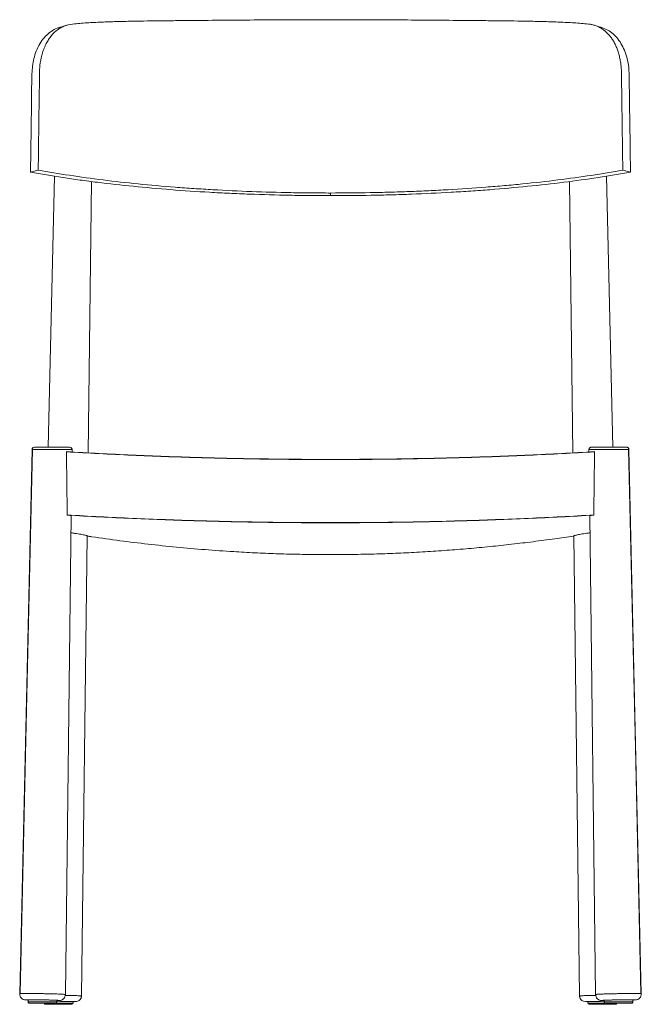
# Model space of a CAD drawing. Header units: millimetres. Extents: x 1372 to 1891, y -105 to 716.
import ezdxf

# ---------------------------------------------------------------- set-up
doc = ezdxf.new("R2010")
doc.units = ezdxf.units.MM

msp = doc.modelspace()

# ---------------------------------------------------------------- linework, layer by layer
at = {"color": 7, "linetype": 'Continuous', "lineweight": 15}
for p, q in [((1380.86, 588.98), (1387.3, 590.68)), ((1395.72, 359.41), (1400.86, 585.54)), ((1861.63, 585.54), (1866.76, 359.41)), ((1875.19, 590.68), (1881.63, 588.98)), ((1431.8, 581.07), (1429.04, 354.66)), ((1833.45, 354.7), (1830.68, 581.05)), ((1631.24, 571.49), (1631.24, 569.28)), ((1371.83, -96.57), (1382.14, 357.46)), ((1410.81, 355.59), (1410.81, 355.69)), ((1413.54, 359.41), (1414.21, 359.27)), ((1415.54, 357.39), (1415.22, 357.4)), ((1415.53, 357.39), (1415.51, 355.41)), ((1846.97, 355.43), (1846.95, 357.39)), ((1851.68, 355.69), (1851.68, 355.59)), ((1880.35, 357.46), (1890.66, -96.57)), ((1414.86, 302.21), (1409.98, -97.23)), ((1411.48, 302.89), (1411.48, 302.89)), ((1411.48, 302.89), (1411.48, 302.79)), ((1852.51, -97.23), (1847.63, 302.21)), ((1851.01, 302.89), (1851.01, 302.89)), ((1428.19, 285.53), (1423.51, -98.2)), ((1838.98, -98.2), (1834.29, 285.53)), ((1838.98, -98.2), (1839.34, -98.21)), ((1890.58, -97.57), (1890.29, -96.49)), ((1378.81, -101.65), (1378.81, -103.43)), ((1378.81, -103.42), (1402.81, -103.42)), ((1402.81, -103.43), (1402.81, -102.07)), ((1416.34, -104.4), (1416.34, -103.1)), ((1844.07, -103.14), (1842.35, -102.8)), ((1846.14, -103.1), (1846.14, -104.4)), ((1859.67, -102.07), (1859.67, -103.43)), ((1883.67, -103.43), (1883.67, -101.65))]:
    msp.add_line(p, q, dxfattribs=at)
at = {"color": 7, "linetype": 'Continuous', "lineweight": 15, "flags": 128}
for points in [[(1382.41, 357.47), (1377.78, 152.61), (1372.15, -96.5)], [(1878.35, 359.41), (1878.74, 359.38), (1879.1, 359.27)], [(1890.34, -96.5), (1885.69, 108.89), (1880.07, 357.47)], [(1851.01, 302.79), (1851.01, 302.81), (1851.01, 302.84), (1851.01, 302.86), (1851.01, 302.89)], [(1378.81, -101.78), (1378.45, -101.74), (1378.32, -101.7), (1378.54, -101.67), (1379.12, -101.64), (1380.03, -101.63), (1381.26, -101.62), (1382.76, -101.62), (1384.49, -101.63), (1386.4, -101.64), (1388.44, -101.67), (1390.55, -101.7), (1392.66, -101.74), (1394.73, -101.79), (1396.68, -101.83), (1398.46, -101.89), (1400.02, -101.94), (1401.32, -101.99), (1402.31, -102.04), (1402.98, -102.09), (1403.29, -102.13), (1403.24, -102.16), (1402.84, -102.19), (1402.81, -102.2)], [(1859.67, -102.2), (1859.64, -102.19), (1859.24, -102.16), (1859.2, -102.13), (1859.51, -102.09), (1860.17, -102.04), (1861.17, -101.99), (1862.47, -101.94), (1864.03, -101.89), (1865.81, -101.83), (1867.76, -101.79), (1869.82, -101.74), (1871.94, -101.7), (1874.05, -101.67), (1876.09, -101.64), (1878, -101.63), (1879.73, -101.62), (1881.23, -101.62), (1882.45, -101.63), (1883.37, -101.64), (1883.94, -101.67), (1884.17, -101.7), (1884.03, -101.74), (1883.67, -101.78)]]:
    msp.add_lwpolyline(points, dxfattribs=at)
at = {"color": 7, "linetype": 'Continuous', "lineweight": 15}
for centre, radius, start, end in [((1384.13, 357.41), 2, 90, 178.70015), ((1878.35, 357.41), 2, 1.29985, 49.89643), ((1376.83, -96.68), 5, 178.70408, 269.0046), ((1885.66, -96.68), 5, 270.9954, 1.29592), ((1401.81, -103.42), 1, 270, 0), ((1415.34, -104.39), 1, 270, 0), ((1847.14, -104.39), 1, 180, 270), ((1860.67, -103.42), 1, 180, 270)]:
    msp.add_arc(centre, radius, start, end, dxfattribs=at)
for points, knots in [([(1416.01, 712.48), (1419.9, 712.88), (1423.87, 713.19), (1429.91, 713.58), (1431.93, 713.7), (1436.02, 713.91), (1438.07, 714.01), (1444.26, 714.27), (1448.44, 714.41), (1456.86, 714.64), (1461.12, 714.73), (1474.01, 714.98), (1482.77, 715.09), (1496.15, 715.23), (1500.65, 715.28), (1507.45, 715.34), (1509.73, 715.36), (1514.29, 715.4), (1516.57, 715.42), (1528, 715.52), (1537.2, 715.6), (1555.72, 715.76), (1565.04, 715.83), (1583.79, 715.95), (1593.23, 716), (1612.22, 716.07), (1621.77, 716.09), (1633.78, 716.09), (1636.19, 716.09), (1640.98, 716.08), (1643.38, 716.08), (1650.55, 716.07), (1655.31, 716.05), (1669.56, 716), (1679, 715.95), (1697.75, 715.83), (1707.07, 715.76), (1725.58, 715.6), (1734.78, 715.52), (1748.48, 715.4), (1753.03, 715.36), (1759.83, 715.3), (1762.09, 715.27), (1766.59, 715.23), (1768.83, 715.21), (1779.97, 715.09), (1788.71, 714.97), (1801.56, 714.73), (1805.8, 714.64), (1814.19, 714.4), (1818.34, 714.26), (1826.55, 713.92), (1830.6, 713.71), (1838.62, 713.19), (1842.58, 712.88), (1846.48, 712.48)], [0, 0, 0, 0, 0.03125, 0.03125, 0.046875, 0.046875, 0.0625, 0.0625, 0.09375, 0.09375, 0.125, 0.125, 0.1875, 0.1875, 0.21875, 0.21875, 0.234375, 0.234375, 0.25, 0.25, 0.3125, 0.3125, 0.375, 0.375, 0.4375, 0.4375, 0.5, 0.5, 0.515625, 0.515625, 0.53125, 0.53125, 0.5625, 0.5625, 0.625, 0.625, 0.6875, 0.6875, 0.75, 0.75, 0.78125, 0.78125, 0.796875, 0.796875, 0.8125, 0.8125, 0.875, 0.875, 0.90625, 0.90625, 0.9375, 0.9375, 0.96875, 0.96875, 1, 1, 1, 1]), ([(1380.86, 588.98), (1380.95, 595.53), (1381.21, 615.17), (1381.66, 641.35), (1381.77, 663.25), (1382.15, 674.2), (1382.97, 680.65), (1384.49, 687.01), (1386.88, 693.1), (1390.16, 698.72), (1393.59, 702.7), (1396.71, 705.37), (1400.04, 707.54), (1402.75, 709.06), (1404.76, 709.46), (1404.87, 709.49)], [0, 0, 0, 0, 0.144867, 0.434601, 0.579468, 0.628541, 0.677696, 0.726599, 0.780465, 0.835615, 0.889518, 0.917309, 0.945098, 0.996919, 1, 1, 1, 1]), ([(1387.3, 590.68), (1387.61, 614), (1387.92, 637.32), (1388.27, 663.55), (1388.31, 666.47), (1388.35, 670.11), (1388.36, 670.84), (1388.39, 672.3), (1388.41, 673.02), (1388.51, 675.19), (1388.62, 676.63), (1389.1, 680.89), (1389.61, 683.69), (1390.5, 687.11), (1390.69, 687.8), (1391.1, 689.15), (1391.33, 689.83), (1392.02, 691.82), (1392.54, 693.11), (1393.67, 695.59), (1394.29, 696.79), (1395.29, 698.52), (1395.64, 699.08), (1396.36, 700.19), (1396.74, 700.73), (1398.69, 703.37), (1400.43, 705.22), (1403.34, 707.59), (1404.36, 708.31), (1405.97, 709.28), (1406.51, 709.58), (1407.62, 710.14), (1408.19, 710.4), (1411.04, 711.6), (1413.45, 712.21), (1416.01, 712.48)], [0, 0, 0, 0, 0.5, 0.5, 0.5625, 0.5625, 0.578125, 0.578125, 0.59375, 0.59375, 0.625, 0.625, 0.6875, 0.6875, 0.703125, 0.703125, 0.71875, 0.71875, 0.75, 0.75, 0.78125, 0.78125, 0.796875, 0.796875, 0.8125, 0.8125, 0.875, 0.875, 0.90625, 0.90625, 0.921875, 0.921875, 0.9375, 0.9375, 1, 1, 1, 1]), ([(1410.93, 711.44), (1409.92, 711.12), (1407.88, 710.47), (1405.84, 709.83), (1404.82, 709.51)], [0, 0, 0, 0, 0.499995, 1, 1, 1, 1]), ([(1875.19, 590.68), (1874.83, 617.59), (1874.47, 644.51), (1874.11, 671.42), (1874.1, 672.08), (1874.07, 673.37), (1873.96, 675.31), (1873.8, 677.23), (1873.65, 678.5), (1873.49, 679.77), (1873.31, 681.03), (1872.98, 682.89), (1872.59, 684.73), (1872.29, 685.93), (1871.98, 687.13), (1871.65, 688.31), (1870.91, 690.63), (1870.27, 692.3), (1869.34, 694.48), (1868.34, 696.59), (1867.19, 698.55), (1865.97, 700.43), (1864.68, 702.22), (1863.26, 703.84), (1862.15, 704.98), (1861.39, 705.71), (1860.21, 706.74), (1858.99, 707.68), (1858.15, 708.26), (1857.29, 708.82), (1856.42, 709.34), (1855.09, 710.04), (1853.72, 710.66), (1852.79, 711.02), (1851.85, 711.35), (1850.89, 711.65), (1849.44, 712.01), (1847.97, 712.29), (1846.98, 712.43), (1846.48, 712.48)], [-1474.445518, -1474.445518, -1474.445518, -1474.445518, -1389.100515, -1389.100515, -1389.100515, -1386.972009, -1384.843503, -1382.714996, -1380.58649, -1380.58649, -1378.457967, -1376.329445, -1374.200922, -1372.072399, -1372.072399, -1369.945736, -1367.819073, -1363.565746, -1363.565746, -1359.312468, -1355.05919, -1355.05919, -1350.805837, -1346.552485, -1346.552485, -1344.425775, -1342.299066, -1340.172356, -1338.045647, -1338.045647, -1335.918501, -1333.791356, -1331.66421, -1329.537065, -1329.537065, -1327.40819, -1325.279314, -1323.150439, -1321.021563, -1321.021563, -1321.021563, -1321.021563]), ([(1857.66, 709.51), (1856.65, 709.83), (1854.62, 710.47), (1852.6, 711.11), (1851.59, 711.42)], [0, 0, 0, 0, 0.500004, 1, 1, 1, 1]), ([(1857.62, 709.51), (1859.33, 708.86), (1862.74, 707.57), (1867.25, 704.3), (1871.25, 700.13), (1874.63, 694.99), (1877.37, 688.92), (1879.34, 681.97), (1880.3, 675.52), (1880.54, 670.03), (1880.58, 664.29), (1880.74, 654.26), (1881, 634.2), (1881.32, 611.48), (1881.55, 594.5), (1881.63, 588.98)], [0, 0, 0, 0, 0.049251, 0.098521, 0.149085, 0.201122, 0.254404, 0.311926, 0.370824, 0.402431, 0.434129, 0.497525, 0.624318, 0.877903, 1, 1, 1, 1]), ([(1631.24, 569.28), (1625.56, 569.28), (1619.89, 569.3), (1611.38, 569.38), (1608.54, 569.41), (1602.88, 569.49), (1600.06, 569.54), (1585.95, 569.8), (1574.73, 570.12), (1558.01, 570.75), (1552.46, 570.98), (1544.15, 571.37), (1541.39, 571.51), (1535.87, 571.8), (1533.11, 571.95), (1519.37, 572.74), (1508.58, 573.46), (1487.38, 575.11), (1476.97, 576.04), (1456.56, 578.08), (1446.55, 579.2), (1431.84, 581.03), (1426.99, 581.67), (1419.79, 582.66), (1417.4, 583), (1412.66, 583.69), (1410.3, 584.04), (1398.6, 585.83), (1389.56, 587.35), (1380.86, 588.98)], [0, 0, 0, 0, 0.0625, 0.0625, 0.09375, 0.09375, 0.125, 0.125, 0.25, 0.25, 0.3125, 0.3125, 0.34375, 0.34375, 0.375, 0.375, 0.5, 0.5, 0.625, 0.625, 0.75, 0.75, 0.8125, 0.8125, 0.84375, 0.84375, 0.875, 0.875, 1, 1, 1, 1]), ([(1631.24, 571.49), (1625.72, 571.49), (1620.2, 571.52), (1611.93, 571.6), (1609.17, 571.63), (1603.66, 571.71), (1600.91, 571.75), (1587.19, 572.01), (1576.29, 572.31), (1554.62, 573.12), (1543.86, 573.63), (1530.49, 574.39), (1527.82, 574.55), (1522.51, 574.88), (1519.86, 575.05), (1511.95, 575.58), (1506.72, 575.96), (1491.13, 577.17), (1480.9, 578.08), (1460.76, 580.09), (1450.95, 581.19), (1431.84, 583.58), (1422.55, 584.86), (1404.51, 587.62), (1395.76, 589.1), (1387.3, 590.68)], [0, 0, 0, 0, 0.0625, 0.0625, 0.09375, 0.09375, 0.125, 0.125, 0.25, 0.25, 0.375, 0.375, 0.40625, 0.40625, 0.4375, 0.4375, 0.5, 0.5, 0.625, 0.625, 0.75, 0.75, 0.875, 0.875, 1, 1, 1, 1]), ([(1875.19, 590.68), (1870.97, 589.89), (1866.66, 589.12), (1860.08, 588.01), (1857.86, 587.65), (1853.4, 586.93), (1851.15, 586.58), (1839.84, 584.85), (1830.53, 583.56), (1811.41, 581.18), (1801.61, 580.08), (1789.05, 578.83), (1786.53, 578.58), (1781.46, 578.1), (1778.91, 577.87), (1771.24, 577.19), (1766.1, 576.76), (1750.53, 575.56), (1740.01, 574.85), (1726.66, 574.09), (1723.99, 573.94), (1718.62, 573.66), (1715.94, 573.53), (1707.86, 573.15), (1702.45, 572.92), (1691.6, 572.51), (1686.15, 572.33), (1675.21, 572.03), (1669.73, 571.9), (1653.27, 571.6), (1642.27, 571.49), (1631.24, 571.49)], [0, 0, 0, 0, 0.0625, 0.0625, 0.09375, 0.09375, 0.125, 0.125, 0.25, 0.25, 0.375, 0.375, 0.40625, 0.40625, 0.4375, 0.4375, 0.5, 0.5, 0.625, 0.625, 0.65625, 0.65625, 0.6875, 0.6875, 0.75, 0.75, 0.8125, 0.8125, 0.875, 0.875, 1, 1, 1, 1]), ([(1881.63, 588.98), (1877.29, 588.17), (1872.87, 587.38), (1866.12, 586.24), (1863.85, 585.87), (1859.27, 585.13), (1856.96, 584.77), (1845.35, 582.99), (1835.79, 581.67), (1816.17, 579.22), (1806.1, 578.1), (1785.46, 576.03), (1774.97, 575.1), (1759, 573.86), (1753.64, 573.47), (1745.54, 572.93), (1742.82, 572.75), (1737.38, 572.41), (1734.65, 572.25), (1720.95, 571.47), (1709.9, 570.95), (1693.18, 570.32), (1687.59, 570.14), (1676.36, 569.82), (1670.74, 569.69), (1653.85, 569.38), (1642.56, 569.28), (1631.24, 569.28)], [0, 0, 0, 0, 0.0625, 0.0625, 0.09375, 0.09375, 0.125, 0.125, 0.25, 0.25, 0.375, 0.375, 0.5, 0.5, 0.5625, 0.5625, 0.59375, 0.59375, 0.625, 0.625, 0.75, 0.75, 0.8125, 0.8125, 0.875, 0.875, 1, 1, 1, 1]), ([(1382.14, 357.46), (1382.14, 357.45), (1382.14, 357.45), (1382.46, 357.44), (1382.46, 357.44)], [0, 0, 0, 0, 0.992807, 1, 1, 1, 1]), ([(1383.44, 359.29), (1383.26, 359.2), (1382.89, 359.02), (1382.53, 358.56), (1382.36, 358.02), (1382.43, 357.65), (1382.46, 357.47)], [0, 0, 0, 0, 0.246566, 0.498859, 0.751558, 1, 1, 1, 1]), ([(1413.54, 359.41), (1413.56, 359.41), (1413, 359.41), (1411.66, 359.41), (1410.6, 359.41), (1409.99, 359.41), (1408.64, 359.41), (1407.89, 359.41), (1406.3, 359.41), (1405.44, 359.41), (1402.77, 359.41), (1400.85, 359.41), (1396.99, 359.41), (1395.05, 359.41), (1392.37, 359.41), (1391.51, 359.41), (1389.9, 359.41), (1389.15, 359.41), (1387.78, 359.41), (1387.16, 359.41), (1386.09, 359.41), (1385.63, 359.41), (1384.52, 359.41), (1384.13, 359.41), (1384.13, 359.41)], [0, 0, 0, 0, 0.125, 0.1875, 0.1875, 0.25, 0.25, 0.3125, 0.3125, 0.375, 0.375, 0.5, 0.5, 0.625, 0.625, 0.6875, 0.6875, 0.75, 0.75, 0.8125, 0.8125, 0.875, 0.875, 1, 1, 1, 1]), ([(1410.81, 355.69), (1428.98, 354.6), (1447.24, 353.65), (1483.85, 352.03), (1502.21, 351.36), (1529.82, 350.55), (1539.05, 350.32), (1557.49, 349.91), (1566.71, 349.75), (1594.39, 349.35), (1612.84, 349.21), (1649.76, 349.21), (1668.23, 349.35), (1691.32, 349.68), (1695.94, 349.76), (1705.17, 349.93), (1709.79, 350.02), (1723.61, 350.32), (1732.82, 350.56), (1760.39, 351.36), (1778.72, 352.03), (1815.28, 353.65), (1833.5, 354.6), (1851.68, 355.69)], [0, 0, 0, 0, 0.125, 0.125, 0.25, 0.25, 0.3125, 0.3125, 0.375, 0.375, 0.5, 0.5, 0.625, 0.625, 0.65625, 0.65625, 0.6875, 0.6875, 0.75, 0.75, 0.875, 0.875, 1, 1, 1, 1]), ([(1851.68, 355.58), (1842.59, 355.04), (1833.49, 354.53), (1815.24, 353.58), (1806.09, 353.14), (1778.64, 351.93), (1760.3, 351.26), (1723.56, 350.18), (1705.15, 349.78), (1677.5, 349.38), (1668.27, 349.28), (1654.42, 349.18), (1649.8, 349.15), (1640.55, 349.12), (1635.93, 349.11), (1612.8, 349.11), (1594.32, 349.24), (1566.62, 349.65), (1557.38, 349.81), (1538.93, 350.22), (1529.72, 350.45), (1502.12, 351.26), (1483.78, 351.93), (1447.21, 353.55), (1428.98, 354.49), (1410.81, 355.58)], [0, 0, 0, 0, 0.0625, 0.0625, 0.125, 0.125, 0.25, 0.25, 0.375, 0.375, 0.4375, 0.4375, 0.46875, 0.46875, 0.5, 0.5, 0.625, 0.625, 0.6875, 0.6875, 0.75, 0.75, 0.875, 0.875, 1, 1, 1, 1]), ([(1410.81, 355.58), (1428.96, 354.49), (1447.19, 353.55), (1483.78, 351.93), (1502.14, 351.26), (1538.93, 350.18), (1557.37, 349.78), (1594.29, 349.25), (1612.77, 349.11), (1649.72, 349.11), (1668.2, 349.25), (1705.12, 349.78), (1723.55, 350.18), (1760.35, 351.26), (1778.7, 351.93), (1815.29, 353.55), (1833.53, 354.49), (1851.68, 355.58)], [0, 0, 0, 0, 0.125, 0.125, 0.25, 0.25, 0.375, 0.375, 0.5, 0.5, 0.625, 0.625, 0.75, 0.75, 0.875, 0.875, 1, 1, 1, 1]), ([(1415.23, 357.4), (1415.27, 357.59), (1415.34, 357.97), (1415.17, 358.54), (1414.79, 359.02), (1414.41, 359.21), (1414.22, 359.29)], [0, 0, 0, 0, 0.248274, 0.501314, 0.753876, 1, 1, 1, 1]), ([(1414.88, 358.83), (1414.96, 358.78), (1415.23, 358.59), (1415.47, 358.06), (1415.52, 357.61), (1415.54, 357.39)], [0, 0, 0, 0, 0.164299, 0.598705, 1, 1, 1, 1]), ([(1846.95, 357.39), (1846.98, 357.67), (1847.06, 358.25), (1847.42, 358.82), (1847.71, 358.97), (1847.73, 358.98)], [0, 0, 0, 0, 0.463883, 0.96606, 1, 1, 1, 1]), ([(1848.27, 359.29), (1848.08, 359.21), (1847.7, 359.02), (1847.32, 358.54), (1847.14, 357.97), (1847.22, 357.59), (1847.25, 357.4)], [0, 0, 0, 0, 0.246124, 0.498686, 0.751726, 1, 1, 1, 1]), ([(1848.27, 359.29), (1848.28, 359.29), (1848.48, 359.41), (1848.72, 359.41), (1848.95, 359.41)], [0, 0, 0, 0, 0.039415, 1, 1, 1, 1]), ([(1878.35, 359.41), (1878.36, 359.41), (1877.97, 359.41), (1876.85, 359.41), (1876.4, 359.41), (1875.32, 359.41), (1874.7, 359.41), (1873.34, 359.41), (1872.58, 359.41), (1870.97, 359.41), (1870.12, 359.41), (1867.43, 359.41), (1865.5, 359.41), (1861.64, 359.41), (1859.71, 359.41), (1857.04, 359.41), (1856.19, 359.41), (1854.59, 359.41), (1853.85, 359.41), (1852.49, 359.41), (1851.88, 359.41), (1850.83, 359.41), (1849.49, 359.41), (1848.93, 359.41), (1848.95, 359.41)], [0, 0, 0, 0, 0.125, 0.125, 0.1875, 0.1875, 0.25, 0.25, 0.3125, 0.3125, 0.375, 0.375, 0.5, 0.5, 0.625, 0.625, 0.6875, 0.6875, 0.75, 0.75, 0.8125, 0.8125, 0.875, 1, 1, 1, 1]), ([(1880.02, 357.47), (1880.06, 357.65), (1880.12, 358.02), (1879.95, 358.56), (1879.59, 359.02), (1879.23, 359.2), (1879.05, 359.29)], [0, 0, 0, 0, 0.248442, 0.501141, 0.753434, 1, 1, 1, 1]), ([(1880.05, 357.47), (1880.05, 357.47), (1880.05, 357.47), (1880.02, 357.47), (1880.02, 357.47)], [0, 0, 0, 0, 0.834516, 1, 1, 1, 1]), ([(1411.48, 302.89), (1420.55, 302.35), (1429.64, 301.84), (1447.85, 300.9), (1456.98, 300.46), (1484.38, 299.25), (1502.68, 298.59), (1539.35, 297.52), (1557.72, 297.12), (1585.32, 296.72), (1594.53, 296.62), (1608.35, 296.52), (1612.96, 296.5), (1622.19, 296.47), (1626.8, 296.46), (1668.33, 296.46), (1705.09, 297), (1759.99, 298.59), (1778.25, 299.26), (1814.69, 300.86), (1832.87, 301.8), (1851.01, 302.89)], [0, 0, 0, 0, 0.0625, 0.0625, 0.125, 0.125, 0.25, 0.25, 0.375, 0.375, 0.4375, 0.4375, 0.46875, 0.46875, 0.5, 0.5, 0.75, 0.75, 0.875, 0.875, 1, 1, 1, 1]), ([(1851.01, 302.89), (1814.81, 300.72), (1778.29, 299.13), (1704.93, 296.99), (1668.09, 296.46), (1594.4, 296.46), (1557.56, 296.99), (1484.19, 299.13), (1447.68, 300.72), (1411.48, 302.89)], [0, 0, 0, 0, 0.25, 0.25, 0.5, 0.5, 0.75, 0.75, 1, 1, 1, 1]), ([(1411.48, 302.79), (1412.01, 302.73), (1413.08, 302.6), (1414.13, 302.44), (1414.77, 302.31), (1414.81, 302.24), (1414.82, 302.21)], [0, 0, 0, 0, 0.25806, 0.523598, 0.78166, 1, 1, 1, 1]), ([(1851.01, 302.79), (1832.89, 301.71), (1814.69, 300.77), (1778.19, 299.16), (1759.88, 298.49), (1732.35, 297.69), (1723.16, 297.46), (1704.77, 297.06), (1695.58, 296.89), (1667.99, 296.49), (1649.59, 296.36), (1612.78, 296.36), (1594.37, 296.49), (1571.35, 296.83), (1566.74, 296.9), (1557.54, 297.07), (1552.94, 297.16), (1539.16, 297.46), (1529.98, 297.7), (1502.49, 298.5), (1484.22, 299.16), (1447.77, 300.77), (1429.6, 301.71), (1411.48, 302.79)], [0, 0, 0, 0, 0.125, 0.125, 0.25, 0.25, 0.3125, 0.3125, 0.375, 0.375, 0.5, 0.5, 0.625, 0.625, 0.65625, 0.65625, 0.6875, 0.6875, 0.75, 0.75, 0.875, 0.875, 1, 1, 1, 1]), ([(1847.66, 302.21), (1847.67, 302.24), (1847.72, 302.31), (1848.36, 302.44), (1849.42, 302.6), (1850.47, 302.73), (1851.01, 302.79)], [0, 0, 0, 0, 0.219377, 0.484783, 0.738828, 1, 1, 1, 1]), ([(1414.69, 288.03), (1414.86, 288), (1415.98, 287.83), (1417.97, 287.52), (1420.53, 287.11), (1422.83, 286.72), (1424.77, 286.37), (1426.34, 286.06), (1427.44, 285.82), (1428.1, 285.63), (1428.14, 285.57), (1428.16, 285.54)], [0, 0, 0, 0, 0.023305, 0.146828, 0.273927, 0.397522, 0.524728, 0.64782, 0.774536, 0.896683, 1, 1, 1, 1]), ([(1834.32, 285.54), (1834.31, 285.54), (1834.23, 285.57), (1834.55, 285.68), (1835.28, 285.87), (1836.5, 286.13), (1838.14, 286.45), (1840.15, 286.8), (1842.49, 287.19), (1845.05, 287.61), (1846.9, 287.89), (1847.8, 288.03)], [0, 0, 0, 0, 0.014409, 0.138187, 0.258923, 0.383107, 0.504821, 0.630007, 0.752738, 0.878987, 1, 1, 1, 1]), ([(1428.19, 285.26), (1429.49, 285.07), (1438.56, 283.71), (1455.46, 281.37), (1479, 278.49), (1502.68, 275.99), (1526.51, 273.89), (1548.33, 272.35), (1568.08, 271.27), (1585.75, 270.54), (1603.44, 270.05), (1621.16, 269.79), (1638.89, 269.77), (1656.62, 270), (1674.35, 270.46), (1692.21, 271.17), (1710.2, 272.12), (1728.3, 273.33), (1746.38, 274.78), (1764.43, 276.47), (1782.46, 278.4), (1800.44, 280.56), (1817.73, 282.83), (1828.97, 284.49), (1834.27, 285.27)], [0, 0, 0, 0, 0.0098279, 0.068332, 0.1268363, 0.1853871, 0.2440816, 0.3028257, 0.3459453, 0.3890963, 0.4322472, 0.4754412, 0.5186353, 0.5618728, 0.6051102, 0.6483796, 0.6927277, 0.7371086, 0.7814895, 0.826049, 0.8706086, 0.9153064, 0.9600658, 1, 1, 1, 1]), ([(1372.19, -96.49), (1372.09, -96.67), (1371.87, -97.02), (1371.89, -97.38), (1371.9, -97.57)], [0, 0, 0, 0, 0.500019, 1, 1, 1, 1]), ([(1372.17, -96.5), (1372.17, -96.5), (1372.17, -96.49), (1372.19, -96.49), (1372.19, -96.49)], [0, 0, 0, 0, 0.981133, 1, 1, 1, 1]), ([(1409.98, -97.23), (1409.97, -97.82), (1409.85, -98.46), (1409.48, -99.38), (1409.32, -99.68), (1408.93, -100.25), (1408.71, -100.51), (1408.21, -101), (1407.94, -101.21), (1407.36, -101.58), (1407.05, -101.73), (1406.12, -102.08), (1405.48, -102.18), (1404.89, -102.17)], [0, 0, 0, 0, 0.25, 0.25, 0.375, 0.375, 0.5, 0.5, 0.625, 0.625, 0.75, 0.75, 1, 1, 1, 1]), ([(1420.1, -102.88), (1420.58, -102.67), (1421.55, -102.23), (1422.59, -101.06), (1423.19, -99.66), (1423.17, -98.69), (1423.16, -98.21)], [0, 0, 0, 0, 0.248279, 0.504541, 0.758161, 1, 1, 1, 1]), ([(1423.5, -98.2), (1423.45, -98.94), (1423.39, -99.91), (1422.77, -100.62), (1422.62, -100.79)], [0, 0, 0, 0, 0.759266, 1, 1, 1, 1]), ([(1840.56, -101.66), (1840.42, -101.56), (1839.79, -101.13), (1839.19, -99.87), (1839.05, -98.74), (1838.98, -98.2)], [0, 0, 0, 0, 0.126697, 0.580478, 1, 1, 1, 1]), ([(1839.32, -98.21), (1839.31, -98.69), (1839.29, -99.66), (1839.89, -101.06), (1840.93, -102.23), (1841.91, -102.67), (1842.39, -102.88)], [0, 0, 0, 0, 0.241839, 0.495459, 0.751721, 1, 1, 1, 1]), ([(1852.51, -97.23), (1852.51, -97.23), (1852.52, -97.22), (1852.54, -97.21), (1852.57, -97.2), (1852.61, -97.19), (1852.66, -97.18), (1852.73, -97.17), (1852.8, -97.16), (1852.89, -97.14), (1852.99, -97.13), (1853.1, -97.12), (1853.23, -97.11), (1853.36, -97.09), (1853.51, -97.08), (1853.67, -97.07), (1853.85, -97.06), (1854.2, -97.03), (1854.81, -96.99), (1855.78, -96.94), (1856.91, -96.89), (1858.65, -96.82), (1861.18, -96.73), (1864.6, -96.63), (1868.14, -96.55), (1871.69, -96.48), (1875.24, -96.42), (1878.78, -96.38), (1882.17, -96.36), (1884.61, -96.36), (1886.26, -96.38), (1887.34, -96.39), (1888.37, -96.41), (1889.34, -96.43), (1890.07, -96.47), (1890.47, -96.51), (1890.62, -96.54), (1890.66, -96.56), (1890.66, -96.57), (1890.66, -96.57)], [0, 0, 0, 0, 0.007364, 0.014795, 0.022293, 0.029856, 0.037482, 0.045171, 0.052921, 0.06073, 0.068597, 0.07652, 0.084497, 0.092527, 0.100606, 0.108733, 0.116906, 0.125123, 0.155871, 0.187062, 0.218555, 0.250199, 0.315794, 0.380046, 0.441763, 0.500031, 0.558245, 0.619943, 0.684213, 0.749864, 0.777082, 0.80714, 0.839848, 0.874936, 0.920538, 0.955139, 0.979495, 0.994292, 1, 1, 1, 1]), ([(1852.51, -97.23), (1852.52, -97.82), (1852.63, -98.46), (1853.01, -99.38), (1853.17, -99.68), (1853.55, -100.25), (1853.78, -100.51), (1854.27, -101), (1854.55, -101.21), (1855.13, -101.58), (1855.43, -101.73), (1856.36, -102.08), (1857, -102.18), (1857.6, -102.17)], [0, 0, 0, 0, 0.25, 0.25, 0.375, 0.375, 0.5, 0.5, 0.625, 0.625, 0.75, 0.75, 1, 1, 1, 1]), ([(1376.74, -101.68), (1376.74, -101.65), (1377.1, -101.62), (1378.5, -101.59), (1379.54, -101.58), (1382.13, -101.58), (1383.68, -101.59), (1387.06, -101.62), (1388.9, -101.65), (1392.57, -101.71), (1394.4, -101.75), (1397.81, -101.83), (1399.37, -101.88), (1401.99, -101.97), (1403.04, -102.01), (1404.48, -102.1), (1404.87, -102.14), (1404.89, -102.17)], [0, 0, 0, 0, 0.125, 0.125, 0.25, 0.25, 0.375, 0.375, 0.5, 0.5, 0.625, 0.625, 0.75, 0.75, 0.875, 0.875, 1, 1, 1, 1]), ([(1378.81, -101.84), (1378.46, -101.83), (1377.64, -101.79), (1376.91, -101.73), (1376.79, -101.7), (1376.74, -101.68)], [0, 0, 0, 0, 0.2755499, 0.6377722, 1, 1, 1, 1]), ([(1378.81, -103.42), (1378.81, -103.54), (1378.84, -103.67), (1378.93, -103.92), (1379.01, -104.03), (1379.2, -104.23), (1379.32, -104.31), (1379.57, -104.4), (1379.7, -104.42), (1379.81, -104.42)], [0, 0, 0, 0, 0.25, 0.25, 0.5, 0.5, 0.75, 0.75, 1, 1, 1, 1]), ([(1379.01, -103.42), (1378.95, -103.55), (1378.86, -103.78), (1379.01, -103.98), (1379.07, -104.07)], [0, 0, 0, 0, 0.552615, 1, 1, 1, 1]), ([(1379.81, -104.42), (1379.81, -104.42), (1380.1, -104.42), (1381.2, -104.42), (1382.02, -104.42), (1384.05, -104.42), (1385.27, -104.42), (1387.94, -104.42), (1390.81, -104.42), (1393.69, -104.42), (1396.35, -104.42), (1397.57, -104.42), (1399.61, -104.42), (1400.43, -104.42), (1401.53, -104.42), (1401.82, -104.42), (1401.81, -104.42)], [0, 0, 0, 0, 0.125, 0.125, 0.25, 0.25, 0.375, 0.375, 0.5, 0.625, 0.625, 0.75, 0.75, 0.875, 0.875, 1, 1, 1, 1]), ([(1392.34, -104.39), (1392.34, -104.51), (1392.36, -104.64), (1392.46, -104.88), (1392.54, -105), (1392.73, -105.2), (1392.85, -105.27), (1393.1, -105.37), (1393.22, -105.39), (1393.34, -105.39)], [0, 0, 0, 0, 0.25, 0.25, 0.5, 0.5, 0.75, 0.75, 1, 1, 1, 1]), ([(1392.53, -104.39), (1392.48, -104.52), (1392.39, -104.74), (1392.53, -104.95), (1392.6, -105.04)], [0, 0, 0, 0, 0.552615, 1, 1, 1, 1]), ([(1393.34, -105.39), (1393.34, -105.39), (1393.63, -105.39), (1394.73, -105.39), (1395.54, -105.39), (1397.58, -105.39), (1398.8, -105.39), (1401.46, -105.39), (1404.34, -105.39), (1407.22, -105.39), (1409.88, -105.39), (1411.1, -105.39), (1413.14, -105.39), (1413.95, -105.39), (1415.05, -105.39), (1415.34, -105.39), (1415.34, -105.39)], [0, 0, 0, 0, 0.125, 0.125, 0.25, 0.25, 0.375, 0.375, 0.5, 0.625, 0.625, 0.75, 0.75, 0.875, 0.875, 1, 1, 1, 1]), ([(1402.52, -104.14), (1402.6, -104.03), (1402.75, -103.8), (1402.64, -103.55), (1402.58, -103.42)], [0, 0, 0, 0, 0.49916, 1, 1, 1, 1]), ([(1404.89, -102.17), (1404.85, -102.18), (1404.76, -102.21), (1404.03, -102.25), (1403.19, -102.26), (1402.81, -102.26)], [0, 0, 0, 0, 0.353784, 0.707557, 1, 1, 1, 1]), ([(1402.81, -102.87), (1403.35, -102.88), (1404.81, -102.9), (1407.2, -102.94), (1409.86, -102.99), (1412.31, -103.03), (1414.45, -103.07), (1416.2, -103.1), (1417.48, -103.12), (1418.29, -103.14), (1418.38, -103.14), (1418.42, -103.14)], [0, 0, 0, 0, 0.068014, 0.184515, 0.301009, 0.41751, 0.534005, 0.650503, 0.767007, 0.883501, 1, 1, 1, 1]), ([(1416.04, -105.1), (1416.12, -104.99), (1416.28, -104.77), (1416.16, -104.52), (1416.11, -104.39)], [0, 0, 0, 0, 0.49916, 1, 1, 1, 1]), ([(1859.67, -102.87), (1859.13, -102.88), (1857.68, -102.9), (1855.29, -102.94), (1852.63, -102.99), (1850.18, -103.03), (1848.04, -103.07), (1846.29, -103.1), (1845, -103.12), (1844.19, -103.14), (1844.11, -103.14), (1844.07, -103.14)], [0, 0, 0, 0, 0.068014, 0.184515, 0.301009, 0.417511, 0.534005, 0.650503, 0.767007, 0.883501, 1, 1, 1, 1]), ([(1846.14, -104.39), (1846.15, -104.39), (1846.15, -104.39), (1846.38, -104.39), (1846.38, -104.39)], [0, 0, 0, 0, 0.99301, 1, 1, 1, 1]), ([(1846.38, -104.39), (1846.32, -104.52), (1846.21, -104.77), (1846.36, -104.99), (1846.44, -105.1)], [0, 0, 0, 0, 0.50084, 1, 1, 1, 1]), ([(1846.38, -104.39), (1846.32, -104.52), (1846.21, -104.77), (1846.36, -104.99), (1846.44, -105.1)], [0, 0, 0, 0, 0.500814, 1, 1, 1, 1]), ([(1847.14, -105.39), (1847.14, -105.39), (1847.43, -105.39), (1848.53, -105.39), (1849.35, -105.39), (1851.38, -105.39), (1852.6, -105.39), (1855.27, -105.39), (1858.14, -105.39), (1861.02, -105.39), (1863.68, -105.39), (1864.9, -105.39), (1866.94, -105.39), (1867.76, -105.39), (1868.86, -105.39), (1869.14, -105.39), (1869.14, -105.39)], [0, 0, 0, 0, 0.125, 0.125, 0.25, 0.25, 0.375, 0.375, 0.5, 0.625, 0.625, 0.75, 0.75, 0.875, 0.875, 1, 1, 1, 1]), ([(1857.6, -102.17), (1857.62, -102.14), (1858, -102.1), (1859.44, -102.01), (1860.5, -101.97), (1863.11, -101.88), (1864.68, -101.83), (1868.08, -101.75), (1869.92, -101.71), (1873.59, -101.65), (1875.42, -101.62), (1878.81, -101.59), (1880.36, -101.58), (1882.95, -101.58), (1883.98, -101.59), (1885.38, -101.62), (1885.75, -101.65), (1885.75, -101.68)], [0, 0, 0, 0, 0.125, 0.125, 0.25, 0.25, 0.375, 0.375, 0.5, 0.5, 0.625, 0.625, 0.75, 0.75, 0.875, 0.875, 1, 1, 1, 1]), ([(1859.67, -102.26), (1859.29, -102.26), (1858.46, -102.25), (1857.73, -102.21), (1857.64, -102.18), (1857.6, -102.17)], [0, 0, 0, 0, 0.292443, 0.646216, 1, 1, 1, 1]), ([(1859.67, -103.42), (1859.67, -103.42), (1859.67, -103.42), (1859.9, -103.42), (1859.91, -103.42)], [0, 0, 0, 0, 0.99301, 1, 1, 1, 1]), ([(1859.91, -103.42), (1859.85, -103.55), (1859.73, -103.8), (1859.89, -104.03), (1859.97, -104.14)], [0, 0, 0, 0, 0.50084, 1, 1, 1, 1]), ([(1859.9, -103.42), (1859.85, -103.55), (1859.73, -103.8), (1859.89, -104.03), (1859.97, -104.14)], [0, 0, 0, 0, 0.500814, 1, 1, 1, 1]), ([(1860.67, -104.42), (1860.67, -104.42), (1860.96, -104.42), (1862.06, -104.42), (1862.87, -104.42), (1864.91, -104.42), (1866.13, -104.42), (1868.79, -104.42), (1871.67, -104.42), (1874.55, -104.42), (1877.21, -104.42), (1878.43, -104.42), (1880.47, -104.42), (1881.28, -104.42), (1882.38, -104.42), (1882.67, -104.42), (1882.67, -104.42)], [0, 0, 0, 0, 0.125, 0.125, 0.25, 0.25, 0.375, 0.375, 0.5, 0.625, 0.625, 0.75, 0.75, 0.875, 0.875, 1, 1, 1, 1]), ([(1870.15, -104.39), (1870.15, -104.51), (1870.12, -104.64), (1870.03, -104.88), (1869.95, -105), (1869.75, -105.2), (1869.64, -105.27), (1869.39, -105.37), (1869.26, -105.39), (1869.14, -105.39)], [0, 0, 0, 0, 0.25, 0.25, 0.5, 0.5, 0.75, 0.75, 1, 1, 1, 1]), ([(1869.89, -105.04), (1869.95, -104.95), (1870.1, -104.74), (1870.01, -104.52), (1869.95, -104.39)], [0, 0, 0, 0, 0.447385, 1, 1, 1, 1]), ([(1883.67, -103.42), (1883.67, -103.54), (1883.65, -103.67), (1883.55, -103.92), (1883.48, -104.03), (1883.28, -104.23), (1883.16, -104.31), (1882.92, -104.4), (1882.79, -104.42), (1882.67, -104.42)], [0, 0, 0, 0, 0.25, 0.25, 0.5, 0.5, 0.75, 0.75, 1, 1, 1, 1]), ([(1883.41, -104.07), (1883.48, -103.98), (1883.63, -103.78), (1883.53, -103.55), (1883.48, -103.42)], [0, 0, 0, 0, 0.447385, 1, 1, 1, 1]), ([(1885.75, -101.68), (1885.69, -101.7), (1885.58, -101.73), (1884.85, -101.79), (1884.03, -101.83), (1883.67, -101.84)], [0, 0, 0, 0, 0.3622278, 0.7244501, 1, 1, 1, 1])]:
    msp.add_open_spline(points, degree=3, knots=knots, dxfattribs=at)
at = {"color": 8, "linetype": 'Continuous', "lineweight": 15}
for points, knots in [([(1415.22, 357.4), (1415.22, 357.4), (1415.11, 357.41), (1414.31, 357.42), (1412.82, 357.43), (1410.72, 357.45), (1408.18, 357.46), (1405.27, 357.47), (1402.11, 357.48), (1398.84, 357.49), (1395.56, 357.5), (1392.4, 357.5), (1389.49, 357.5), (1386.95, 357.5), (1384.86, 357.49), (1383.32, 357.48), (1382.32, 357.47), (1382.2, 357.46), (1382.14, 357.46)], [0, 0, 0, 0, 0.002031, 0.068577, 0.135113, 0.201643, 0.268169, 0.334705, 0.401256, 0.467743, 0.534243, 0.600814, 0.667357, 0.733883, 0.80042, 0.86694, 0.933456, 1, 1, 1, 1]), ([(1880.02, 357.47), (1879.75, 357.47), (1879.2, 357.48), (1877.62, 357.49), (1875.54, 357.5), (1872.99, 357.5), (1870.08, 357.5), (1866.93, 357.5), (1863.65, 357.49), (1860.37, 357.48), (1857.22, 357.47), (1854.31, 357.46), (1851.76, 357.45), (1849.67, 357.43), (1848.14, 357.42), (1847.14, 357.4), (1847.01, 357.39), (1846.95, 357.39)], [0, 0, 0, 0, 0.0658967, 0.1326112, 0.1993413, 0.2660616, 0.3327987, 0.3995633, 0.4662575, 0.5329375, 0.5996822, 0.6664128, 0.7331325, 0.7998561, 0.8665855, 0.9333258, 1, 1, 1, 1]), ([(1372.19, -96.49), (1372.5, -96.47), (1373.12, -96.43), (1374.93, -96.39), (1377.29, -96.37), (1380.18, -96.36), (1383.48, -96.38), (1387.06, -96.42), (1390.79, -96.48), (1394.52, -96.55), (1398.12, -96.64), (1401.44, -96.73), (1404.36, -96.83), (1406.76, -96.94), (1408.56, -97.04), (1409.72, -97.14), (1409.89, -97.2), (1409.98, -97.23)], [0, 0, 0, 0, 0.0665928, 0.1332699, 0.1999401, 0.2666116, 0.3332846, 0.3999517, 0.4666206, 0.5332911, 0.5999579, 0.6666305, 0.7332998, 0.7999738, 0.86665, 0.9333235, 1, 1, 1, 1]), ([(1409.79, -98.04), (1410.44, -98.05), (1412.3, -98.08), (1415.09, -98.13), (1418.01, -98.17), (1420.39, -98.19), (1422.16, -98.21), (1423.29, -98.21), (1423.43, -98.2), (1423.51, -98.2)], [0, 0, 0, 0, 0.082763, 0.235633, 0.3885, 0.54137, 0.694253, 0.847122, 1, 1, 1, 1]), ([(1839.34, -98.21), (1839.34, -98.21), (1839.46, -98.21), (1840.37, -98.21), (1842.08, -98.19), (1844.48, -98.17), (1847.4, -98.13), (1850.17, -98.08), (1852.02, -98.05), (1852.65, -98.04)], [0, 0, 0, 0, 0.005771, 0.185554, 0.365352, 0.545136, 0.724915, 0.9047, 1, 1, 1, 1]), ([(1402.16, -104.39), (1402.89, -104.39), (1404.39, -104.39), (1406.7, -104.39), (1408.96, -104.39), (1411.05, -104.39), (1412.88, -104.39), (1414.38, -104.39), (1415.49, -104.39), (1416.21, -104.39), (1416.3, -104.39), (1416.34, -104.39)], [0, 0, 0, 0, 0.104171, 0.216149, 0.328128, 0.440107, 0.552085, 0.664064, 0.776043, 0.888021, 1, 1, 1, 1]), ([(1846.38, -104.39), (1846.58, -104.39), (1846.97, -104.39), (1848.11, -104.39), (1849.6, -104.39), (1851.43, -104.39), (1853.52, -104.39), (1855.79, -104.39), (1858.09, -104.39), (1859.6, -104.39), (1860.32, -104.39)], [0, 0, 0, 0, 0.125323, 0.251534, 0.377745, 0.503956, 0.630167, 0.756378, 0.882589, 1, 1, 1, 1]), ([(1859.91, -103.42), (1860.1, -103.42), (1860.49, -103.42), (1861.63, -103.42), (1863.13, -103.42), (1864.96, -103.42), (1867.05, -103.42), (1869.31, -103.42), (1871.67, -103.42), (1874.03, -103.42), (1876.29, -103.42), (1878.38, -103.42), (1880.21, -103.42), (1881.71, -103.42), (1882.82, -103.42), (1883.54, -103.42), (1883.63, -103.42), (1883.67, -103.42)], [0, 0, 0, 0, 0.066228, 0.132926, 0.199624, 0.266322, 0.33302, 0.399718, 0.466416, 0.533114, 0.599812, 0.66651, 0.733208, 0.799906, 0.866604, 0.933302, 1, 1, 1, 1])]:
    msp.add_open_spline(points, degree=3, knots=knots, dxfattribs=at)
at = {"color": 7, "linetype": 'Continuous', "lineweight": 15}
for points in [[(1410.81, 355.58), (1411.08, 338.02), (1411.3, 320.45), (1411.48, 302.89)], [(1415.54, 357.39), (1415.54, 357.39), (1415.54, 357.39), (1415.54, 357.39)], [(1846.95, 357.39), (1846.95, 357.39), (1846.95, 357.39), (1846.95, 357.39)], [(1851.01, 302.89), (1851.18, 320.45), (1851.4, 338.02), (1851.68, 355.58)], [(1409.98, -97.23), (1409.98, -97.23), (1409.98, -97.23), (1409.98, -97.23)], [(1423.5, -98.2), (1423.51, -98.2), (1423.51, -98.2), (1423.51, -98.2)], [(1852.51, -97.23), (1852.51, -97.23), (1852.51, -97.23), (1852.51, -97.23)], [(1418.42, -103.14), (1418.94, -103.15), (1419.49, -103.07), (1420.04, -102.9)]]:
    msp.add_open_spline(points, degree=3, dxfattribs=at)

doc.saveas('drawing.dxf')
